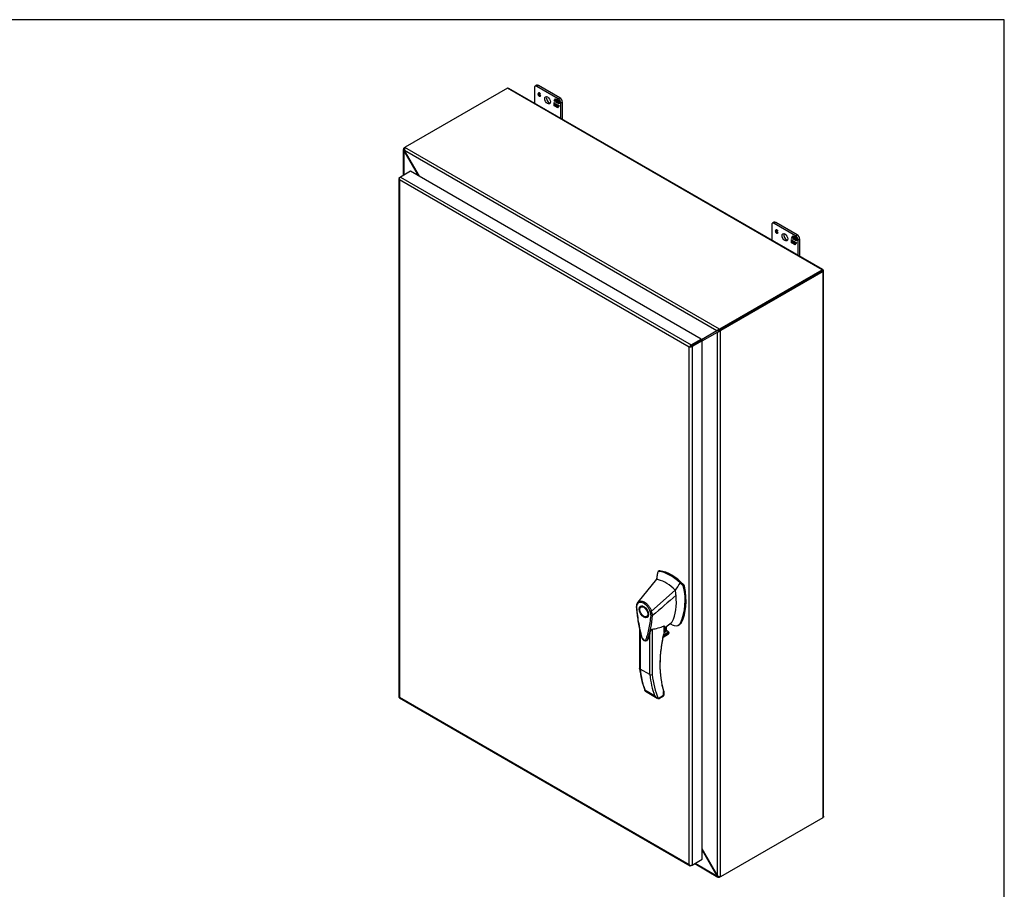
# Model space of a CAD drawing. Header units: inches. Extents: x 1 to 240, y -1 to 159.
# Tile 9 of 9: x 187 to 240, y 113 to 159. Entities that reach past the tile are written whole.
import ezdxf

# ---------------------------------------------------------------- set-up
doc = ezdxf.new("R2010")
doc.units = ezdxf.units.IN
doc.header["$MEASUREMENT"] = 0
for name, color, linetype in [('COM55391', 7, 'Continuous'), ('COM70654-8', 7, 'Continuous'), ('Default', 7, 'Continuous'), ('FET07752', 7, 'Continuous'), ('HAN86294', 7, 'Continuous')]:
    doc.layers.add(name, color=color, linetype=linetype)

# ---------------------------------------------------------------- blocks, each defined once
blk = doc.blocks.new('SE')
at = {"layer": 'COM55391', "color": 7, "linetype": 'Continuous'}
for p, q in [((212.922, 155.525), (207.442, 152.361)), ((229.791, 145.786), (212.922, 155.525)), ((229.831, 145.799), (212.99, 155.522)), ((207.335, 152.243), (207.335, 150.852)), ((207.389, 152.254), (207.336, 152.259)), ((207.395, 152.297), (207.367, 152.313)), ((207.367, 152.162), (207.4, 152.181)), ((207.367, 152.162), (207.367, 150.871)), ((207.367, 152.162), (208.129, 150.842)), ((207.391, 152.332), (207.442, 152.361)), ((207.405, 152.323), (207.391, 152.332)), ((224.151, 142.51), (207.4, 152.181)), ((208.195, 150.804), (207.4, 152.181)), ((224.282, 142.611), (207.422, 152.345)), ((224.31, 142.622), (229.791, 145.786)), ((224.31, 142.563), (229.791, 145.727)), ((229.791, 145.727), (224.31, 142.563)), ((229.791, 145.727), (229.842, 145.757)), ((229.798, 145.732), (229.791, 145.727)), ((229.798, 145.732), (229.791, 145.727)), ((229.791, 145.727), (229.791, 145.727)), ((229.791, 145.727), (229.791, 145.727)), ((229.798, 145.732), (229.797, 145.731)), ((229.798, 145.732), (229.797, 145.731)), ((229.813, 145.795), (229.798, 145.732)), ((229.861, 145.713), (229.798, 145.732)), ((229.873, 116.482), (229.873, 145.726)), ((229.842, 145.698), (224.361, 142.534)), ((229.842, 116.422), (229.842, 145.698)), ((224.25, 142.547), (224.22, 142.576)), ((224.282, 142.552), (224.282, 142.611)), ((224.31, 142.563), (224.31, 142.622)), ((224.31, 142.563), (224.361, 142.534)), ((223.332, 142.037), (223.311, 142.049)), ((224.151, 142.51), (223.332, 142.037)), ((223.365, 141.979), (224.185, 142.452)), ((224.151, 142.51), (224.182, 142.527)), ((224.185, 142.452), (224.215, 142.47)), ((224.185, 113.312), (224.185, 142.452)), ((224.266, 142.52), (224.276, 142.478)), ((224.287, 142.545), (224.337, 142.515)), ((224.337, 113.249), (224.337, 142.515)), ((223.263, 141.991), (223.263, 141.991)), ((223.365, 114.731), (223.365, 141.979)), ((224.361, 113.257), (229.842, 116.422)), ((223.362, 114.729), (223.365, 114.731)), ((223.362, 114.66), (224.151, 113.292)), ((224.185, 113.312), (223.365, 114.731)), ((222.958, 113.945), (224.206, 113.224)), ((222.989, 113.963), (224.151, 113.292)), ((224.151, 113.292), (224.185, 113.312)), ((224.243, 113.266), (224.22, 113.218)), ((224.282, 113.249), (224.282, 113.217)), ((224.361, 113.257), (224.31, 113.228)), ((224.31, 113.245), (224.31, 113.228))]:
    blk.add_line(p, q, dxfattribs=at)
for centre, radius, start, end in [((207.459, 152.244), 0.123, 173.1758, 221.871), ((207.418, 152.249), 0.0821, 128.3501, 173.1073), ((207.604, 152.25), 0.215, 169.0114, 198.7233), ((207.484, 152.276), 0.0929, 132.2727, 170.6926), ((224.34, 142.384), 0.226, 121.8869, 146.1775), ((224.435, 142.26), 0.382, 113.5474, 124.2633), ((223.26, 142.343), 0.315, 279.728, 283.1222), ((223.193, 142.194), 0.229, 304.5348, 326.0354), ((224.236, 142.446), 0.0981, 98.9291, 123.4346), ((224.17, 142.678), 0.226, 273.8225, 298.1131), ((224.349, 141.753), 0.8, 97.062, 100.5528), ((224.171, 142.557), 0.0981, 296.5654, 321.0708), ((223.628, 143.002), 0.8, 320.5206, 322.938), ((224.216, 142.868), 0.323, 276.1995, 281.9274), ((224.527, 142.328), 0.323, 138.0726, 143.8005), ((224.11, 142.823), 0.382, 295.7367, 306.4526), ((223.432, 141.78), 0.229, 93.9646, 108.4828), ((224.268, 113.331), 0.123, 198.129, 246.8242), ((224.346, 113.454), 0.215, 221.2767, 250.9886), ((224.252, 113.293), 0.0821, 246.8927, 291.6499), ((224.309, 113.337), 0.0929, 249.3074, 287.7273)]:
    blk.add_arc(centre, radius, start, end, dxfattribs=at)
for centre, major_axis, ratio, start_param, end_param in [((212.922, 155.437), (0.054, 0.0935), 0.57735, 0.487122, 0.785398), ((207.391, 152.25), (0.05, 0.0866), 0.57735, 0.785398, 1.126169), ((207.512, 152.32), (-0.1, 0), 0.57735, 5.497787, 5.838558), ((229.791, 145.698), (0.054, 0.0935), 0.57735, 0.487122, 0.785398), ((229.765, 145.713), (0.0359, 0.0208), 0.001341, -0.784626, -0.228524), ((229.765, 145.713), (0.036, 0.0207), 0.001341, 0.228524, 0.784626), ((229.765, 145.713), (0.0359, 0.0208), 0.001341, 0.475737, 0.78617), ((229.765, 145.713), (0.036, 0.0207), 0.001341, -0.78617, -0.475737), ((229.765, 145.713), (0.108, 0.062), 0.001341, -0.784626, -0.46855), ((229.765, 145.713), (0.108, 0.062), 0.001341, 0.46855, 0.784626), ((229.765, 145.742), (0.108, 0), 0.57735, 5.497787, 5.796063), ((224.239, 142.663), (0.1, 0), 0.57735, 5.157016, 5.497787), ((224.239, 142.604), (0.1, 0), 0.57735, 5.157016, 5.497787), ((224.31, 142.481), (0.05, 0.0866), 0.57735, 0.785398, 1.126169), ((224.361, 142.452), (0.05, 0.0866), 0.57735, 0.785398, 1.126169), ((229.765, 116.466), (0.108, 0), 0.57735, 5.497787, 5.796063), ((224.239, 113.269), (0.1, 0), 0.57735, 5.157016, 5.497787), ((224.361, 113.339), (-0.05, -0.0866), 0.57735, 0.444627, 0.785398)]:
    blk.add_ellipse(centre, major_axis=major_axis, ratio=ratio, start_param=start_param, end_param=end_param, dxfattribs=at)
for points, knots in [([(212.944, 155.534), (212.949, 155.533), (212.954, 155.532), (212.963, 155.531), (212.967, 155.53), (212.974, 155.528), (212.978, 155.527), (212.984, 155.525), (212.987, 155.524), (212.99, 155.522), (212.99, 155.522), (212.99, 155.522)], [0, 0, 0, 0, 0.125, 0.125, 0.25, 0.25, 0.375, 0.375, 0.5, 0.5, 0.5132565, 0.5132565, 0.5132565, 0.5132565]), ([(229.861, 145.768), (229.858, 145.772), (229.855, 145.775), (229.85, 145.782), (229.847, 145.785), (229.842, 145.791), (229.839, 145.793), (229.834, 145.797), (229.832, 145.799), (229.825, 145.803), (229.82, 145.804), (229.816, 145.802), (229.814, 145.801), (229.812, 145.799), (229.812, 145.797), (229.813, 145.795)], [0, 0, 0, 0, 0.125, 0.125, 0.25, 0.25, 0.375, 0.375, 0.5, 0.5, 0.75, 0.75, 0.875, 0.875, 1, 1, 1, 1]), ([(229.861, 145.713), (229.862, 145.711), (229.864, 145.71), (229.867, 145.711), (229.868, 145.711), (229.87, 145.714), (229.871, 145.715), (229.873, 145.719), (229.873, 145.722), (229.873, 145.73), (229.872, 145.736), (229.869, 145.747), (229.868, 145.751), (229.865, 145.759), (229.863, 145.764), (229.862, 145.768)], [0, 0, 0, 0, 0.125, 0.125, 0.25, 0.25, 0.375, 0.375, 0.5, 0.5, 0.75, 0.75, 0.875, 0.875, 1, 1, 1, 1]), ([(229.873, 116.482), (229.873, 116.482), (229.873, 116.482), (229.873, 116.476), (229.872, 116.469), (229.868, 116.458), (229.867, 116.454), (229.864, 116.446), (229.862, 116.441), (229.861, 116.437)], [0.486229, 0.486229, 0.486229, 0.486229, 0.5, 0.5, 0.75, 0.75, 0.875, 0.875, 1, 1, 1, 1])]:
    blk.add_open_spline(points, degree=3, knots=knots, dxfattribs=at)
for points in [[(229.8, 145.733), (229.821, 145.745), (229.841, 145.757), (229.861, 145.768)], [(229.8, 145.733), (229.821, 145.745), (229.841, 145.756), (229.862, 145.768)]]:
    blk.add_open_spline(points, degree=3, dxfattribs=at)
at = {"layer": 'COM70654-8', "color": 7, "linetype": 'Continuous'}
for p, q in [((207.723, 151.076), (207.181, 150.763)), ((223.311, 142.077), (207.723, 151.076)), ((207.098, 150.69), (207.098, 122.879)), ((207.109, 150.663), (207.109, 150.663)), ((207.13, 150.734), (207.181, 150.763)), ((222.667, 141.646), (207.13, 150.616)), ((207.13, 150.616), (207.13, 122.865)), ((207.181, 150.763), (222.768, 141.764)), ((222.768, 141.764), (223.311, 142.077)), ((223.311, 142.077), (223.311, 142.018)), ((222.717, 141.676), (222.667, 141.646)), ((222.667, 113.894), (222.667, 141.646)), ((222.696, 141.664), (222.768, 141.705)), ((222.696, 141.664), (222.768, 141.705)), ((222.768, 141.705), (223.311, 142.018)), ((223.311, 142.018), (222.768, 141.705)), ((223.362, 141.989), (222.819, 141.676)), ((222.819, 141.676), (222.819, 113.865)), ((223.362, 141.989), (223.311, 142.018)), ((223.362, 114.178), (223.362, 141.989)), ((207.127, 122.83), (222.714, 113.83)), ((207.13, 122.865), (222.667, 113.894)), ((222.819, 113.865), (223.362, 114.178)), ((222.696, 113.853), (222.696, 113.853)), ((222.819, 113.865), (222.768, 113.836))]:
    blk.add_line(p, q, dxfattribs=at)
for centre, major_axis, ratio, start_param, end_param in [((207.206, 150.69), (0.108, 0), 0.57735, 2.356194, 3.587154), ((207.181, 150.675), (0.054, 0.0935), 0.57735, 0.785398, 2.016358), ((207.206, 150.661), (-0.076, 0.132), 0.577982, 1.231508, 1.571345), ((207.206, 150.661), (-0.076, 0.132), 0.577982, 1.230411, 1.570248), ((222.743, 141.69), (-0.108, -0.062), 0.000948, -1.124689, -0.784852), ((222.743, 141.69), (-0.108, -0.062), 0.000948, 0.784852, 1.124689), ((222.768, 141.676), (0.054, 0.0935), 0.57735, 0.785398, 2.016358), ((222.743, 141.72), (0.108, 0), 0.57735, 4.266828, 5.497787), ((222.743, 141.69), (0.036, 0.0208), 0.000948, 0.785944, 2.356741), ((222.743, 141.69), (0.036, 0.0207), 0.000948, 3.926445, 5.497241), ((207.206, 122.879), (0.108, 0), 0.57735, 3.141593, 3.587154), ((207.206, 122.909), (-0.108, -0.062), 0.000948, 0.445015, 0.784852), ((207.206, 122.909), (-0.108, -0.062), 0.000948, -0.784852, -0.445015), ((207.181, 122.923), (0.054, 0.0935), 0.57735, 2.696031, 3.141593), ((222.743, 113.939), (0.076, -0.132), 0.577982, 4.712938, 5.052774), ((222.743, 113.939), (0.076, -0.132), 0.577982, 4.71184, 5.051677), ((222.743, 113.909), (0.108, 0), 0.57735, 4.266828, 5.497787), ((222.768, 113.924), (0.054, 0.0935), 0.57735, 2.696031, 3.926991)]:
    blk.add_ellipse(centre, major_axis=major_axis, ratio=ratio, start_param=start_param, end_param=end_param, dxfattribs=at)
at = {"layer": 'FET07752', "color": 7, "linetype": 'Continuous'}
for p, q in [((214.362, 155.548), (214.362, 154.731)), ((214.489, 155.685), (214.4, 155.633)), ((214.583, 155.675), (214.494, 155.624)), ((215.643, 154.961), (214.494, 155.624)), ((215.732, 155.012), (214.583, 155.675)), ((214.62, 155.288), (214.602, 155.278)), ((214.674, 155.23), (214.666, 155.225)), ((214.599, 155.22), (214.585, 155.212)), ((214.618, 155.215), (214.601, 155.205)), ((214.655, 155.096), (214.673, 155.106)), ((214.678, 155.219), (214.666, 155.225)), ((215.415, 154.843), (215.502, 154.967)), ((215.429, 154.852), (215.415, 154.843)), ((215.461, 154.817), (215.415, 154.843)), ((215.415, 154.591), (215.415, 154.764)), ((215.415, 154.764), (215.461, 154.737)), ((215.429, 154.852), (215.461, 154.896)), ((215.461, 154.833), (215.429, 154.852)), ((215.429, 154.599), (215.429, 154.756)), ((215.475, 154.912), (215.461, 154.903)), ((215.53, 154.863), (215.461, 154.903)), ((215.461, 154.903), (215.461, 154.817)), ((215.461, 154.737), (215.461, 154.651)), ((215.469, 154.908), (215.508, 154.963)), ((215.544, 154.872), (215.475, 154.912)), ((215.502, 154.967), (215.579, 154.922)), ((215.544, 154.872), (215.53, 154.863)), ((215.53, 154.777), (215.53, 154.863)), ((215.544, 154.785), (215.53, 154.777)), ((215.572, 154.752), (215.53, 154.777)), ((215.544, 154.785), (215.544, 154.872)), ((215.572, 154.769), (215.544, 154.785)), ((215.586, 154.847), (215.572, 154.839)), ((215.642, 154.799), (215.572, 154.839)), ((215.572, 154.839), (215.572, 154.752)), ((215.579, 154.922), (215.579, 154.859)), ((215.579, 154.859), (215.61, 154.904)), ((215.593, 154.867), (215.579, 154.859)), ((215.656, 154.807), (215.586, 154.847)), ((215.593, 154.867), (215.616, 154.9)), ((215.61, 154.904), (215.687, 154.859)), ((215.656, 154.807), (215.642, 154.799)), ((215.642, 154.712), (215.642, 154.799)), ((215.656, 154.721), (215.642, 154.712)), ((215.687, 154.686), (215.642, 154.712)), ((215.643, 154.961), (215.732, 155.012)), ((215.656, 154.721), (215.656, 154.807)), ((215.687, 154.702), (215.656, 154.721)), ((215.687, 154.859), (215.687, 154.686)), ((215.864, 154.782), (215.776, 154.731)), ((215.776, 153.914), (215.776, 154.731)), ((215.864, 153.863), (215.864, 154.782)), ((215.429, 154.599), (215.415, 154.591)), ((215.492, 154.546), (215.415, 154.591)), ((215.5, 154.558), (215.429, 154.599)), ((215.461, 154.651), (215.53, 154.611)), ((215.524, 154.591), (215.492, 154.546)), ((215.538, 154.599), (215.524, 154.591)), ((215.524, 154.528), (215.524, 154.591)), ((215.538, 154.536), (215.524, 154.528)), ((215.601, 154.483), (215.524, 154.528)), ((215.53, 154.611), (215.53, 154.697)), ((215.53, 154.697), (215.572, 154.673)), ((215.544, 154.619), (215.53, 154.611)), ((215.538, 154.536), (215.538, 154.599)), ((215.609, 154.495), (215.538, 154.536)), ((215.544, 154.619), (215.544, 154.689)), ((215.572, 154.673), (215.572, 154.586)), ((215.572, 154.586), (215.642, 154.546)), ((215.687, 154.607), (215.601, 154.483)), ((215.642, 154.546), (215.642, 154.633)), ((215.642, 154.633), (215.687, 154.607)), ((215.647, 154.55), (215.642, 154.546)), ((215.656, 154.562), (215.656, 154.625)), ((227.09, 148.199), (227.09, 147.382)), ((227.217, 148.336), (227.128, 148.285)), ((227.31, 148.327), (227.222, 148.276)), ((228.371, 147.612), (227.222, 148.276)), ((228.46, 147.663), (227.31, 148.327)), ((227.327, 147.872), (227.313, 147.863)), ((227.346, 147.866), (227.329, 147.856)), ((227.348, 147.939), (227.33, 147.929)), ((227.402, 147.882), (227.393, 147.877)), ((227.406, 147.871), (227.393, 147.877)), ((227.383, 147.748), (227.401, 147.758)), ((228.143, 147.495), (228.23, 147.618)), ((228.157, 147.503), (228.143, 147.495)), ((228.189, 147.469), (228.143, 147.495)), ((228.143, 147.242), (228.143, 147.415)), ((228.143, 147.415), (228.189, 147.389)), ((228.157, 147.503), (228.189, 147.548)), ((228.189, 147.485), (228.157, 147.503)), ((228.157, 147.25), (228.157, 147.407)), ((228.203, 147.563), (228.189, 147.555)), ((228.258, 147.515), (228.189, 147.555)), ((228.189, 147.555), (228.189, 147.469)), ((228.189, 147.389), (228.189, 147.303)), ((228.197, 147.56), (228.236, 147.615)), ((228.272, 147.523), (228.203, 147.563)), ((228.23, 147.618), (228.307, 147.574)), ((228.272, 147.523), (228.258, 147.515)), ((228.258, 147.428), (228.258, 147.515)), ((228.272, 147.437), (228.258, 147.428)), ((228.3, 147.404), (228.258, 147.428)), ((228.258, 147.262), (228.258, 147.349)), ((228.258, 147.349), (228.3, 147.324)), ((228.272, 147.437), (228.272, 147.523)), ((228.3, 147.42), (228.272, 147.437)), ((228.272, 147.271), (228.272, 147.341)), ((228.314, 147.499), (228.3, 147.491)), ((228.37, 147.45), (228.3, 147.491)), ((228.3, 147.491), (228.3, 147.404)), ((228.3, 147.324), (228.3, 147.238)), ((228.307, 147.574), (228.307, 147.51)), ((228.307, 147.51), (228.338, 147.555)), ((228.321, 147.518), (228.307, 147.51)), ((228.384, 147.459), (228.314, 147.499)), ((228.321, 147.518), (228.344, 147.552)), ((228.338, 147.555), (228.415, 147.511)), ((228.384, 147.459), (228.37, 147.45)), ((228.37, 147.364), (228.37, 147.45)), ((228.384, 147.372), (228.37, 147.364)), ((228.415, 147.338), (228.37, 147.364)), ((228.371, 147.612), (228.46, 147.663)), ((228.384, 147.372), (228.384, 147.459)), ((228.415, 147.354), (228.384, 147.372)), ((228.415, 147.511), (228.415, 147.338)), ((228.592, 147.434), (228.504, 147.383)), ((228.504, 146.566), (228.504, 147.383)), ((228.592, 146.515), (228.592, 147.434)), ((228.157, 147.25), (228.143, 147.242)), ((228.22, 147.198), (228.143, 147.242)), ((228.228, 147.209), (228.157, 147.25)), ((228.189, 147.303), (228.258, 147.262)), ((228.252, 147.243), (228.22, 147.198)), ((228.266, 147.251), (228.252, 147.243)), ((228.252, 147.179), (228.252, 147.243)), ((228.266, 147.187), (228.252, 147.179)), ((228.329, 147.135), (228.252, 147.179)), ((228.272, 147.271), (228.258, 147.262)), ((228.266, 147.187), (228.266, 147.251)), ((228.337, 147.146), (228.266, 147.187)), ((228.3, 147.238), (228.37, 147.198)), ((228.415, 147.258), (228.329, 147.135)), ((228.37, 147.198), (228.37, 147.284)), ((228.37, 147.284), (228.415, 147.258)), ((228.375, 147.201), (228.37, 147.198)), ((228.384, 147.213), (228.384, 147.276))]:
    blk.add_line(p, q, dxfattribs=at)
for centre, radius, start, end in [((214.711, 155.217), 0.127, 173.0811, 182.4442), ((214.234, 155.278), 0.354, 352.6207, 354.81), ((226.962, 147.93), 0.354, 352.6207, 354.81), ((227.439, 147.869), 0.127, 173.0811, 182.4442)]:
    blk.add_arc(centre, radius, start, end, dxfattribs=at)
for centre, major_axis, start_param, end_param in [((214.494, 155.471), (0.094, -0.162), 2.356194, 3.926991), ((214.583, 155.522), (0.094, -0.162), 2.356194, 3.141593), ((215.157, 154.935), (-0.109, 0.189), 0.415952, 2.725641), ((215.643, 154.808), (0.094, -0.162), 0.785398, 2.356194), ((215.732, 154.859), (-0.094, 0.162), 3.926991, 5.497787), ((227.222, 148.123), (0.094, -0.162), 2.356194, 3.926991), ((227.31, 148.174), (0.094, -0.162), 2.356194, 3.141593), ((227.885, 147.587), (-0.109, 0.189), 0.415952, 2.725641), ((228.371, 147.459), (0.094, -0.162), 0.785398, 2.356194), ((228.46, 147.51), (-0.094, 0.162), 3.926991, 5.497787)]:
    blk.add_ellipse(centre, major_axis=major_axis, ratio=0.57735, start_param=start_param, end_param=end_param, dxfattribs=at)
for centre in [(215.069, 154.884), (227.797, 147.536)]:
    blk.add_ellipse(centre, major_axis=(-0.109, 0.189), ratio=0.57735, dxfattribs=at)
for points, knots in [([(214.682, 155.122), (214.682, 155.103), (214.677, 155.09), (214.668, 155.083), (214.659, 155.076), (214.646, 155.077), (214.619, 155.093), (214.609, 155.102), (214.6, 155.114), (214.591, 155.127), (214.584, 155.14), (214.58, 155.155), (214.574, 155.172), (214.572, 155.192), (214.572, 155.264), (214.581, 155.29), (214.6, 155.296), (214.609, 155.298), (214.62, 155.296), (214.632, 155.289), (214.657, 155.275), (214.673, 155.251), (214.678, 155.219)], [0, 0, 0, 0, 0.110261, 0.110261, 0.110261, 0.223154, 0.223154, 0.30312, 0.30312, 0.30312, 0.38679, 0.38679, 0.38679, 0.503586, 0.503586, 0.745743, 0.745743, 0.745743, 0.833775, 0.833775, 0.833775, 1, 1, 1, 1]), ([(214.666, 155.225), (214.661, 155.248), (214.649, 155.265), (214.617, 155.283), (214.606, 155.283), (214.598, 155.274), (214.596, 155.271), (214.594, 155.269), (214.594, 155.268), (214.591, 155.262), (214.589, 155.255), (214.587, 155.246)], [0, 0, 0, 0, 0.391762, 0.391762, 0.726267, 0.726267, 0.726267, 0.804973, 0.804973, 0.804973, 1, 1, 1, 1]), ([(214.585, 155.212), (214.588, 155.217), (214.592, 155.221), (214.596, 155.223), (214.604, 155.227), (214.616, 155.224), (214.647, 155.206), (214.659, 155.193), (214.669, 155.175), (214.677, 155.158), (214.682, 155.14), (214.682, 155.122)], [0, 0, 0, 0, 0.132846, 0.132846, 0.132846, 0.410439, 0.410439, 0.700424, 0.700424, 0.700424, 1, 1, 1, 1]), ([(214.669, 155.129), (214.669, 155.144), (214.665, 155.158), (214.657, 155.173), (214.651, 155.185), (214.641, 155.194), (214.628, 155.202), (214.615, 155.209), (214.606, 155.21), (214.599, 155.203), (214.593, 155.197), (214.59, 155.187), (214.59, 155.16), (214.593, 155.147), (214.6, 155.133), (214.607, 155.119), (214.617, 155.108), (214.641, 155.094), (214.651, 155.093), (214.658, 155.098), (214.665, 155.104), (214.669, 155.114), (214.669, 155.129)], [0, 0, 0, 0, 0.130163, 0.130163, 0.130163, 0.253263, 0.253263, 0.253263, 0.376583, 0.376583, 0.376583, 0.505542, 0.505542, 0.620635, 0.620635, 0.620635, 0.732578, 0.732578, 0.869397, 0.869397, 0.869397, 1, 1, 1, 1]), ([(214.68, 155.089), (214.671, 155.084), (214.659, 155.086), (214.644, 155.095), (214.643, 155.095), (214.642, 155.095)], [0.1208694, 0.1208694, 0.1208694, 0.1208694, 0.2231542, 0.2231542, 0.2282194, 0.2282194, 0.2282194, 0.2282194]), ([(214.671, 155.106), (214.672, 155.106), (214.672, 155.106), (214.673, 155.106), (214.68, 155.112), (214.683, 155.122), (214.683, 155.138)], [0.8613863, 0.8613863, 0.8613863, 0.8613863, 0.8693971, 0.8693971, 0.8693971, 1, 1, 1, 1]), ([(227.409, 147.773), (227.409, 147.754), (227.405, 147.741), (227.396, 147.735), (227.387, 147.727), (227.374, 147.728), (227.347, 147.744), (227.337, 147.754), (227.327, 147.766), (227.319, 147.778), (227.312, 147.792), (227.307, 147.807), (227.302, 147.824), (227.3, 147.844), (227.3, 147.915), (227.309, 147.942), (227.328, 147.947), (227.337, 147.95), (227.348, 147.947), (227.36, 147.94), (227.385, 147.926), (227.401, 147.903), (227.406, 147.871)], [0, 0, 0, 0, 0.110261, 0.110261, 0.110261, 0.223154, 0.223154, 0.30312, 0.30312, 0.30312, 0.38679, 0.38679, 0.38679, 0.503586, 0.503586, 0.745743, 0.745743, 0.745743, 0.833775, 0.833775, 0.833775, 1, 1, 1, 1]), ([(227.313, 147.863), (227.316, 147.869), (227.32, 147.873), (227.324, 147.874), (227.332, 147.878), (227.344, 147.876), (227.375, 147.858), (227.387, 147.844), (227.397, 147.826), (227.405, 147.809), (227.409, 147.792), (227.409, 147.773)], [0, 0, 0, 0, 0.132846, 0.132846, 0.132846, 0.410439, 0.410439, 0.700424, 0.700424, 0.700424, 1, 1, 1, 1]), ([(227.393, 147.877), (227.389, 147.9), (227.377, 147.916), (227.345, 147.935), (227.334, 147.935), (227.326, 147.926), (227.324, 147.923), (227.322, 147.921), (227.321, 147.919), (227.319, 147.914), (227.316, 147.907), (227.315, 147.898)], [0, 0, 0, 0, 0.391762, 0.391762, 0.726267, 0.726267, 0.726267, 0.804973, 0.804973, 0.804973, 1, 1, 1, 1]), ([(227.397, 147.781), (227.397, 147.795), (227.393, 147.81), (227.385, 147.824), (227.379, 147.836), (227.369, 147.846), (227.355, 147.854), (227.343, 147.861), (227.334, 147.861), (227.327, 147.855), (227.321, 147.849), (227.318, 147.839), (227.318, 147.812), (227.321, 147.798), (227.328, 147.784), (227.335, 147.77), (227.344, 147.76), (227.369, 147.746), (227.379, 147.744), (227.386, 147.75), (227.393, 147.755), (227.397, 147.765), (227.397, 147.781)], [0, 0, 0, 0, 0.130163, 0.130163, 0.130163, 0.253263, 0.253263, 0.253263, 0.376583, 0.376583, 0.376583, 0.505542, 0.505542, 0.620635, 0.620635, 0.620635, 0.732578, 0.732578, 0.869397, 0.869397, 0.869397, 1, 1, 1, 1]), ([(227.408, 147.741), (227.399, 147.736), (227.387, 147.737), (227.372, 147.746), (227.371, 147.746), (227.37, 147.747)], [0.1208694, 0.1208694, 0.1208694, 0.1208694, 0.2231542, 0.2231542, 0.2282194, 0.2282194, 0.2282194, 0.2282194]), ([(227.399, 147.757), (227.4, 147.757), (227.4, 147.758), (227.4, 147.758), (227.407, 147.763), (227.411, 147.773), (227.411, 147.789)], [0.8613863, 0.8613863, 0.8613863, 0.8613863, 0.8693971, 0.8693971, 0.8693971, 1, 1, 1, 1])]:
    blk.add_open_spline(points, degree=3, knots=knots, dxfattribs=at)
for points in [[(214.586, 155.227), (214.586, 155.255), (214.59, 155.276), (214.597, 155.289)], [(214.63, 155.289), (214.625, 155.29), (214.621, 155.289), (214.618, 155.287)], [(214.59, 155.181), (214.588, 155.191), (214.587, 155.202), (214.586, 155.214)], [(214.636, 155.213), (214.628, 155.217), (214.621, 155.217), (214.616, 155.214)], [(227.314, 147.878), (227.314, 147.907), (227.318, 147.927), (227.325, 147.94)], [(227.317, 147.832), (227.316, 147.842), (227.315, 147.853), (227.314, 147.865)], [(227.364, 147.865), (227.356, 147.868), (227.349, 147.868), (227.344, 147.865)], [(227.358, 147.941), (227.353, 147.941), (227.349, 147.94), (227.346, 147.938)]]:
    blk.add_open_spline(points, degree=3, dxfattribs=at)
at = {"layer": 'HAN86294', "color": 7, "linetype": 'Continuous'}
for p, q in [((220.969, 129.537), (220.918, 129.19)), ((220.979, 129.579), (220.969, 129.537)), ((221.059, 129.646), (221, 129.612)), ((221.034, 129.618), (221.091, 129.651)), ((220.918, 129.19), (219.913, 127.967)), ((222.305, 128.884), (222.178, 129.006)), ((222.305, 128.884), (222.362, 128.917)), ((221.919, 128.613), (220.646, 127.477)), ((222.36, 128.782), (222.417, 128.815)), ((219.912, 127.966), (219.885, 127.933)), ((220.169, 127.761), (220.081, 127.71)), ((220.381, 127.19), (220.469, 127.241)), ((220.697, 127.242), (220.698, 127.243)), ((221.334, 126.595), (221.706, 126.863)), ((222.084, 126.732), (222.143, 126.766)), ((222.192, 126.846), (222.248, 126.879)), ((220.003, 126.516), (220.003, 124.418)), ((220.029, 126.394), (220.029, 124.38)), ((220.545, 124.082), (220.545, 126.262)), ((220.673, 126.517), (220.673, 124.086)), ((221.272, 126.085), (221.522, 126.23)), ((221.274, 126.097), (221.554, 126.258)), ((221.582, 126.328), (221.287, 126.157)), ((221.298, 126.213), (221.563, 126.366)), ((221.316, 126.353), (221.316, 126.694)), ((221.331, 126.358), (221.433, 126.417)), ((221.334, 126.377), (221.334, 126.675)), ((221.433, 126.417), (221.433, 126.666)), ((221.441, 126.429), (221.441, 126.673)), ((221.563, 126.366), (221.441, 126.437)), ((220.385, 125.897), (220.414, 125.919)), ((220.545, 124.082), (220.029, 124.38)), ((220.294, 123.258), (220.81, 122.96)), ((220.322, 123.187), (220.948, 122.825)), ((221.295, 122.969), (221.295, 123.168)), ((221.321, 122.989), (221.321, 123.15)), ((221.007, 122.803), (221.295, 122.969)), ((221.076, 122.813), (221.291, 122.937))]:
    blk.add_line(p, q, dxfattribs=at)
for centre, radius, start, end in [((221.026, 129.571), 0.0478, 80.5716, 170.0937), ((222.155, 128.738), 0.21, 12.1242, 44.3115), ((219.459, 128.059), 2.99, 336.0649, 13.9955), ((220.181, 127.735), 0.354, 139.4969, 183.6881), ((220.164, 127.702), 0.32, 141.112, 182.475), ((220.176, 127.757), 0.337, 141.5522, 146.7409), ((220.568, 127.64), 0.181, 272.9811, 295.5392), ((219.909, 127.228), 0.708, 1.4293, 19.0682), ((220.661, 127.327), 0.0931, 241.1724, 292.5455), ((219.943, 127.202), 0.755, 2.9815, 21.3214), ((215.727, 127.606), 4.984, 340.5654, 355.8254), ((220.334, 123.666), 3.394, 65.4407, 67.6372), ((220.405, 128.749), 2.248, 276.8327, 293.9054), ((221.274, 126.377), 0.06, 346.4629, 0), ((221.46, 126.331), 0.119, 301.763, 322.5007), ((221.544, 126.333), 0.0385, 352.4842, 59.4722), ((224.56, 124.905), 4.584, 186.0294, 201.6343), ((220.605, 124.2), 0.133, 243.41, 300.7988), ((221.139, 123.147), 0.183, 0.9779, 20.5171), ((221.12, 123.143), 0.36, 210.4521, 251.4662), ((220.862, 122.866), 0.158, 335.6435, 336.4006), ((221.261, 122.989), 0.06, 300, 0)]:
    blk.add_arc(centre, radius, start, end, dxfattribs=at)
for centre, major_axis, ratio, start_param, end_param in [((223.53, 127.362), (-1.861, 3.223), 0.57735, 0.554197, 0.654271), ((221.67, 127.273), (-1.292, 2.238), 0.57735, 5.216072, 5.852948), ((221.121, 129.537), (0.062, -0.108), 0.57735, 2.711356, 3.141593), ((221.726, 127.305), (-1.292, 2.238), 0.57735, 5.142626, 5.852948), ((221.419, 127.128), (-1.142, 1.979), 0.57735, -0.49151, -0.47064), ((221.419, 127.128), (-1.142, 1.979), 0.57735, -0.533193, -0.49151), ((221.419, 127.128), (-1.142, 1.979), 0.57735, 5.183029, 5.749992), ((222.331, 128.839), (0.063, -0.108), 0.57735, 1.032882, 2.001033), ((219.558, 129.366), (1.711, -2.963), 0.57735, 0.347274, 0.9125), ((219.558, 129.366), (1.711, -2.963), 0.57735, 0.961917, 1.005578), ((219.558, 129.366), (1.711, -2.963), 0.57735, 0.934083, 0.961917), ((219.558, 129.366), (1.711, -2.963), 0.57735, 0.9125, 0.934083), ((219.865, 129.543), (1.861, -3.223), 0.57735, 0.347274, 1.032882), ((220.319, 127.501), (0.175, -0.303), 0.57735, 3.396895, 3.682808), ((220.319, 127.501), (0.175, -0.303), 0.57735, 5.74197, 6.027883), ((221.46, 127.238), (-0.225, 0.39), 0.57735, 3.22831, 3.488867), ((221.711, 127.383), (0.375, -0.65), 0.57735, -0.71714, -0.516378), ((221.711, 127.383), (-0.375, 0.65), 0.57735, 2.625215, 3.488867), ((221.768, 127.416), (-0.375, 0.65), 0.57735, 3.141593, 3.488867), ((225.675, 127.244), (-3.239, -5.609), 0.57735, 5.185461, 5.79467), ((221.274, 126.377), (-0.06, 0), 0.57735, 2.356194, 3.141593), ((221.274, 126.377), (-0.0583, 0.014), 0.372014, 2.470308, 3.143126), ((221.269, 126.489), (-0.101, -0.175), 0.57735, 1.252561, 2.852364), ((221.258, 126.495), (0.094, 0.162), 0.57735, 4.529102, 5.924211), ((221.411, 126.429), (-0.03, 0), 0.57735, 2.356194, 3.141593), ((221.496, 126.303), (-0.063, -0.108), 0.57735, 1.492881, 2.113829), ((225.219, 128.14), (-3.7, -6.408), 0.57735, -0.658671, -0.441314), ((225.736, 127.842), (-3.7, -6.408), 0.57735, -0.658671, -0.441314), ((225.799, 127.805), (-3.655, -6.33), 0.57735, 5.625294, 5.881649), ((221.252, 123.193), (-0.0573, -0.0179), 0.720992, 2.15675, 3.141882), ((221.231, 123.006), (-0.0623, 0.0676), 0.368973, 3.059018, 3.844416), ((221.231, 123.006), (-0.0897, 0.0201), 0.368973, 2.438769, 3.224167)]:
    blk.add_ellipse(centre, major_axis=major_axis, ratio=ratio, start_param=start_param, end_param=end_param, dxfattribs=at)
for major_axis in [(0.175, -0.303), (0.15, -0.26)]:
    blk.add_ellipse((220.231, 127.45), major_axis=major_axis, ratio=0.57735, dxfattribs=at)
for points in [[(220.922, 129.265), (220.918, 129.237), (220.914, 129.208), (220.91, 129.18)], [(222.178, 129.006), (222.091, 128.875), (222.005, 128.744), (221.919, 128.613)], [(221.958, 128.334), (221.538, 127.97), (221.118, 127.607), (220.698, 127.243)], [(220.403, 125.91), (220.4, 125.909), (220.398, 125.907), (220.395, 125.905)], [(220.428, 125.947), (220.423, 125.931), (220.414, 125.919), (220.403, 125.91)]]:
    blk.add_open_spline(points, degree=3, dxfattribs=at)
for points, knots in [([(219.913, 127.967), (219.906, 127.959), (219.903, 127.948), (219.904, 127.925), (219.908, 127.913), (219.915, 127.903)], [0, 0, 0, 0, 0.5, 0.5, 1, 1, 1, 1]), ([(219.913, 127.967), (219.935, 127.988), (219.961, 128.004), (220.018, 128.024), (220.049, 128.028), (220.116, 128.025), (220.152, 128.017), (220.223, 127.99), (220.261, 127.97), (220.333, 127.922), (220.369, 127.892), (220.438, 127.825), (220.471, 127.788), (220.532, 127.706), (220.559, 127.662), (220.608, 127.571), (220.629, 127.524), (220.646, 127.477)], [0, 0, 0, 0, 0.125, 0.125, 0.25, 0.25, 0.375, 0.375, 0.5, 0.5, 0.625, 0.625, 0.75, 0.75, 0.875, 0.875, 1, 1, 1, 1]), ([(220.578, 127.459), (220.562, 127.502), (220.543, 127.544), (220.516, 127.596), (220.51, 127.606), (220.498, 127.626), (220.492, 127.636), (220.473, 127.666), (220.46, 127.685), (220.433, 127.721), (220.418, 127.739), (220.396, 127.764), (220.388, 127.773), (220.373, 127.789), (220.365, 127.797), (220.326, 127.835), (220.294, 127.861), (220.228, 127.905), (220.195, 127.923), (220.154, 127.938), (220.146, 127.941), (220.13, 127.945), (220.122, 127.948), (220.098, 127.953), (220.083, 127.955), (220.053, 127.957), (220.039, 127.956), (220.01, 127.953), (219.997, 127.95), (219.958, 127.936), (219.935, 127.922), (219.915, 127.903)], [0, 0, 0, 0, 0.125, 0.125, 0.15625, 0.15625, 0.1875, 0.1875, 0.25, 0.25, 0.3125, 0.3125, 0.34375, 0.34375, 0.375, 0.375, 0.5, 0.5, 0.625, 0.625, 0.65625, 0.65625, 0.6875, 0.6875, 0.75, 0.75, 0.8125, 0.8125, 0.875, 0.875, 1, 1, 1, 1]), ([(219.827, 127.712), (219.827, 127.711), (219.827, 127.71), (219.827, 127.708), (219.828, 127.706), (219.829, 127.702), (219.831, 127.7), (219.834, 127.696), (219.835, 127.694), (219.84, 127.691), (219.842, 127.69), (219.845, 127.688)], [0.4522181, 0.4522181, 0.4522181, 0.4522181, 0.5, 0.5, 0.625, 0.625, 0.75, 0.75, 0.875, 0.875, 1, 1, 1, 1]), ([(219.828, 127.709), (219.838, 127.592), (219.855, 127.39), (219.901, 127.042), (219.961, 126.697), (220.027, 126.4), (220.074, 126.199), (220.108, 126.085), (220.141, 126.014), (220.184, 125.956), (220.236, 125.913), (220.296, 125.892), (220.351, 125.896), (220.374, 125.91), (220.384, 125.916)], [0, 0, 0, 0, 0.167015, 0.340579, 0.521835, 0.68833, 0.781034, 0.82101, 0.853965, 0.884848, 0.916106, 0.949352, 0.981847, 1, 1, 1, 1]), ([(219.845, 127.688), (219.865, 127.402), (219.902, 127.11), (219.983, 126.664), (220.014, 126.513), (220.067, 126.286), (220.086, 126.21), (220.112, 126.114), (220.117, 126.095), (220.131, 126.056), (220.14, 126.037), (220.174, 125.984), (220.203, 125.955), (220.263, 125.921), (220.292, 125.917), (220.325, 125.933), (220.334, 125.941), (220.348, 125.965), (220.352, 125.979), (220.377, 126.045), (220.396, 126.1), (220.448, 126.267), (220.479, 126.381), (220.559, 126.734), (220.596, 126.983), (220.616, 127.246)], [0, 0, 0, 0, 0.25, 0.25, 0.375, 0.375, 0.4375, 0.4375, 0.453125, 0.453125, 0.46875, 0.46875, 0.5, 0.5, 0.53125, 0.53125, 0.546875, 0.546875, 0.5625, 0.5625, 0.625, 0.625, 0.75, 0.75, 1, 1, 1, 1]), ([(220.545, 126.262), (220.525, 126.193), (220.504, 126.125), (220.469, 126.025), (220.456, 125.991), (220.436, 125.942), (220.426, 125.928), (220.414, 125.919)], [0, 0, 0, 0, 0.2045748, 0.2045748, 0.3106572, 0.3106572, 0.3644656, 0.3644656, 0.3644656, 0.3644656]), ([(220.545, 126.262), (220.557, 126.302), (220.571, 126.344), (220.598, 126.411), (220.608, 126.433), (220.626, 126.468), (220.633, 126.48), (220.645, 126.497), (220.65, 126.503), (220.661, 126.513), (220.668, 126.517), (220.673, 126.517)], [0, 0, 0, 0, 0.5, 0.5, 0.75, 0.75, 0.875, 0.875, 0.9375, 0.9375, 1, 1, 1, 1]), ([(221.31, 123.211), (221.294, 123.262), (221.256, 123.39), (221.2, 123.633), (221.152, 123.927), (221.122, 124.238), (221.109, 124.559), (221.115, 124.892), (221.138, 125.234), (221.18, 125.585), (221.237, 125.933), (221.294, 126.202), (221.325, 126.335), (221.332, 126.363)], [0, 0, 0, 0, 0.054189, 0.157493, 0.260773, 0.364022, 0.467256, 0.570487, 0.673722, 0.776967, 0.880225, 0.978071, 1, 1, 1, 1]), ([(221.316, 126.694), (221.319, 126.695), (221.321, 126.696), (221.325, 126.696), (221.326, 126.695), (221.33, 126.693), (221.331, 126.69), (221.333, 126.684), (221.334, 126.681), (221.334, 126.677), (221.334, 126.677), (221.334, 126.676)], [0, 0, 0, 0, 0.0625, 0.0625, 0.125, 0.125, 0.25, 0.25, 0.375, 0.375, 0.3976584, 0.3976584, 0.3976584, 0.3976584]), ([(220.029, 124.38), (220.025, 124.382), (220.021, 124.385), (220.015, 124.391), (220.012, 124.394), (220.007, 124.4), (220.006, 124.404), (220.003, 124.411), (220.003, 124.414), (220.003, 124.418)], [0, 0, 0, 0, 0.125, 0.125, 0.25, 0.25, 0.375, 0.375, 0.4994523, 0.4994523, 0.4994523, 0.4994523]), ([(220.322, 123.187), (220.318, 123.189), (220.315, 123.191), (220.309, 123.196), (220.306, 123.199), (220.299, 123.209), (220.296, 123.217), (220.293, 123.231), (220.293, 123.236), (220.293, 123.247), (220.293, 123.252), (220.294, 123.258)], [0.2815674, 0.2815674, 0.2815674, 0.2815674, 0.375, 0.375, 0.5, 0.5, 0.75, 0.75, 0.875, 0.875, 1, 1, 1, 1]), ([(221.321, 123.15), (221.321, 123.15), (221.321, 123.15), (221.32, 123.151), (221.317, 123.153), (221.308, 123.16), (221.302, 123.164), (221.295, 123.168)], [0.4410768, 0.4410768, 0.4410768, 0.4410768, 0.5, 0.5, 0.75, 0.75, 1, 1, 1, 1]), ([(221.006, 122.801), (221.021, 122.798), (221.034, 122.798), (221.053, 122.802), (221.059, 122.804), (221.068, 122.808), (221.072, 122.81), (221.075, 122.812)], [0, 0, 0, 0, 0.25, 0.25, 0.375, 0.375, 0.4533737, 0.4533737, 0.4533737, 0.4533737])]:
    blk.add_open_spline(points, degree=3, knots=knots, dxfattribs=at)
blk = doc.blocks.new('BORDER')
at = {"layer": 'Default', "color": 7, "linetype": 'Continuous'}
for p, q in [((0, 27.86), (-41.86, 27.86)), ((0, 0), (0, 27.86))]:
    blk.add_line(p, q, dxfattribs=at)

msp = doc.modelspace()

# ---------------------------------------------------------------- block references
at = {"layer": 'Default', "color": 7, "xscale": 5.7, "yscale": 5.7, "zscale": 5.7}
msp.add_blockref('BORDER', (239.562, 0.401), dxfattribs=at)
at = {"layer": 'Default'}
msp.add_blockref('SE', (0, 0), dxfattribs=at)

doc.saveas('drawing.dxf')
